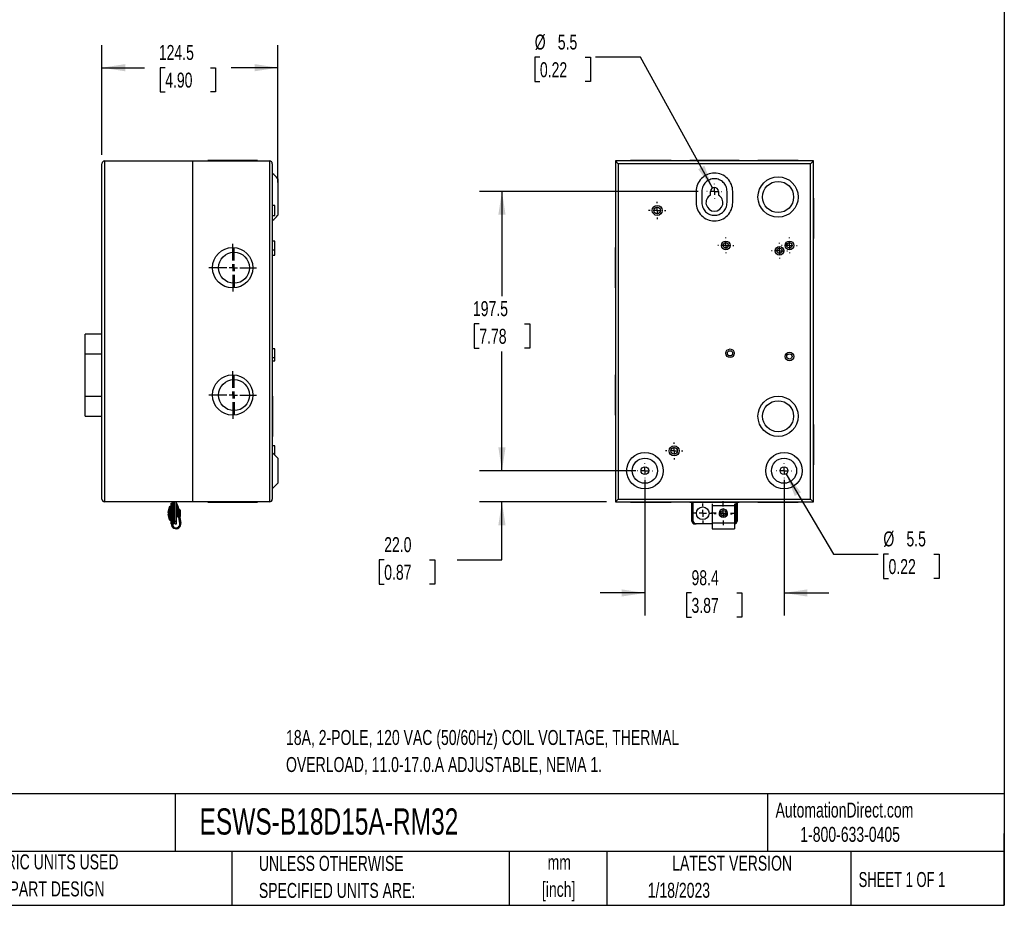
# Model space of a CAD drawing. Header units: millimetres. Extents: x 32 to 1365, y 32 to 1048.
# Tile 2 of 3: x 669 to 1365, y 32 to 658. Entities that reach past the tile are written whole.
import ezdxf

# ---------------------------------------------------------------- set-up
doc = ezdxf.new("R2010")
doc.units = ezdxf.units.MM
doc.header["$LTSCALE"] = 5
doc.linetypes.add('CENTERX2', pattern=[20.32, 12.7, -2.54, 2.54, -2.54])
doc.layers.add('CENTER', color=40, linetype='CENTERX2')
doc.layers.add('DIMENSIONS', color=140, linetype='Continuous', lineweight=25)
doc.layers.add('TEXT', color=140, linetype='Continuous', lineweight=25)
doc.styles.add('SLDTEXTSTYLE0', font='TXT', dxfattribs={"width": 0.7})
doc.styles.add('SLDTEXTSTYLE1', font='TXT', dxfattribs={"width": 0.65})
doc.dimstyles.new('SLDDIMSTYLE1', dxfattribs={"dimtxt": 10.790039, "dimasz": 16.51, "dimexe": 0, "dimexo": 0.0625, "dimgap": 2.69751, "dimtad": 0, "dimtih": 1, "dimtoh": 1, "dimdec": 1, "dimrnd": 1e-09, "dimzin": 12, "dimdsep": 46, "dimtxsty": 'SLDTEXTSTYLE0', "dimsah": 1, "dimcen": 0.09, "dimadec": 0, "dimazin": 3, "dimtfac": 1, "dimtdec": 1, "dimtofl": 0, "dimtmove": 0, "dimatfit": 3, "dimfxl": 0, "dimfrac": 2, "dimtolj": 1, "dimtzin": 12, "dimarcsym": 0})
doc.dimstyles.new('SLDDIMSTYLE2', dxfattribs={"dimtxt": 10.790039, "dimasz": 16.51, "dimexe": 0, "dimexo": 0.0625, "dimgap": 2.69751, "dimtad": 0, "dimtih": 1, "dimtoh": 1, "dimdec": 1, "dimrnd": 1e-09, "dimzin": 12, "dimdsep": 46, "dimtxsty": 'SLDTEXTSTYLE0', "dimsah": 1, "dimcen": 0.09, "dimadec": 0, "dimazin": 3, "dimtfac": 1, "dimtdec": 1, "dimtmove": 0, "dimatfit": 0, "dimfxl": 0, "dimfrac": 2, "dimtolj": 1, "dimtzin": 12, "dimarcsym": 0})
doc.dimstyles.new('SLDDIMSTYLE4', dxfattribs={"dimtxt": 10.790039, "dimasz": 16.51, "dimexe": 0, "dimexo": 0.0625, "dimgap": 2.69751, "dimtad": 0, "dimtih": 1, "dimtoh": 1, "dimdec": 1, "dimrnd": 1e-09, "dimzin": 4, "dimdsep": 46, "dimtxsty": 'SLDTEXTSTYLE0', "dimsah": 1, "dimcen": 0.09, "dimadec": 0, "dimazin": 1, "dimtfac": 1, "dimtdec": 1, "dimtmove": 0, "dimatfit": 0, "dimfxl": 0, "dimfrac": 2, "dimtolj": 1, "dimtzin": 12, "dimarcsym": 0})
doc.dimstyles.new('SLDDIMSTYLE5', dxfattribs={"dimtxt": 10.790039, "dimasz": 16.51, "dimexe": 0, "dimexo": 0.0625, "dimgap": 2.69751, "dimtad": 0, "dimtih": 1, "dimtoh": 1, "dimdec": 1, "dimrnd": 1e-09, "dimzin": 12, "dimdsep": 46, "dimtxsty": 'SLDTEXTSTYLE0', "dimsah": 1, "dimcen": 0, "dimadec": 0, "dimazin": 3, "dimtfac": 1, "dimtdec": 1, "dimtofl": 0, "dimtmove": 0, "dimatfit": 3, "dimfxl": 0, "dimfrac": 2, "dimtolj": 1, "dimtzin": 12, "dimarcsym": 0})
doc.dimstyles.new('SLDDIMSTYLE6', dxfattribs={"dimtxt": 10.790039, "dimasz": 16.51, "dimexe": 0, "dimexo": 0.0625, "dimgap": 2.69751, "dimtad": 0, "dimtih": 1, "dimtoh": 1, "dimdec": 1, "dimrnd": 1e-09, "dimzin": 12, "dimdsep": 46, "dimtxsty": 'SLDTEXTSTYLE0', "dimsah": 1, "dimcen": 0, "dimadec": 0, "dimazin": 3, "dimtfac": 1, "dimtdec": 1, "dimtofl": 0, "dimtmove": 0, "dimatfit": 3, "dimfxl": 0, "dimfrac": 2, "dimtolj": 1, "dimtzin": 12, "dimarcsym": 0})

# ---------------------------------------------------------------- blocks, each defined once
blk = doc.blocks.new('SW_NOTE_0')
at = {"layer": 'TEXT', "color": 0, "char_height": 10.5833, "attachment_point": 1, "style": 'SLDTEXTSTYLE0'}
for s, insert in [('18A, 2-POLE, 120 VAC (50/60Hz) COIL VOLTAGE, THERMAL', (0, 13.64)), ('OVERLOAD, 11.0-17.0.A ADJUSTABLE, NEMA 1.', (0, -5.47))]:
    blk.add_mtext(s, dxfattribs=dict(at, insert=insert))
blk = doc.blocks.new('SW_NOTE_0_1')
at = {"layer": 'TEXT', "color": 0, "char_height": 10.583, "attachment_point": 2, "style": 'SLDTEXTSTYLE0'}
for s, insert in [('mm', (14.22, 13.64)), ('[inch]', (13.8, -5.47))]:
    blk.add_mtext(s, dxfattribs=dict(at, insert=insert))
blk = doc.blocks.new('SW_NOTE_0_2')
at = {"layer": 'TEXT', "color": 0, "char_height": 10.5833, "attachment_point": 1, "style": 'SLDTEXTSTYLE0'}
for s, insert in [('UNLESS OTHERWISE', (0, 13.64)), ('SPECIFIED UNITS ARE:', (0, -5.47))]:
    blk.add_mtext(s, dxfattribs=dict(at, insert=insert))
blk = doc.blocks.new('SW_NOTE_0_6')
at = {"layer": 'TEXT', "color": 0, "char_height": 10.5833, "attachment_point": 1, "style": 'SLDTEXTSTYLE0'}
for s, insert in [('METRIC UNITS USED', (0, 13.64)), ('FOR PART DESIGN', (0, -5.47))]:
    blk.add_mtext(s, dxfattribs=dict(at, insert=insert))
blk = doc.blocks.new('_D_2')
at = {"layer": 'DIMENSIONS'}
for p, q in [((727.01, 562.32), (727.01, 639.76)), ((851.51, 542.82), (851.51, 639.76)), ((727.01, 623.88), (757.13, 623.88)), ((771.76, 623.88), (768.13, 623.88)), ((768.13, 623.88), (768.13, 606.73)), ((803.82, 623.88), (807.44, 623.88)), ((807.44, 623.88), (807.44, 606.73)), ((851.51, 623.88), (818.44, 623.88)), ((768.13, 606.73), (771.76, 606.73)), ((807.44, 606.73), (803.82, 606.73))]:
    blk.add_line(p, q, dxfattribs=at)
for points in [[(727.01, 623.88), (743.52, 621.34), (743.52, 626.42)], [(851.51, 623.88), (835, 626.42), (835, 621.34)]]:
    blk.add_solid(points, dxfattribs=at)
at = {"layer": 'DIMENSIONS', "char_height": 10.583, "attachment_point": 1, "style": 'SLDTEXTSTYLE0'}
for s, insert in [('124.5', (767.27, 639.94)), ('4.90', (771.76, 620.38))]:
    blk.add_mtext(s, dxfattribs=dict(at, insert=insert))
blk = doc.blocks.new('SW_CENTERMARKSYMBOL_0')
at = {"layer": 'CENTER', "color": 0}
for p, q in [((0, 5.08), (0, 13.51)), ((-5.08, 0), (-13.51, 0)), ((0, 0), (-2.54, 0)), ((0, 0), (0, 2.54)), ((0, 0), (0, -2.54)), ((0, 0), (2.54, 0)), ((5.08, 0), (13.51, 0)), ((0, -5.08), (0, -13.51))]:
    blk.add_line(p, q, dxfattribs=at)
blk = doc.blocks.new('SW_CENTERMARKSYMBOL_1')
at = {"layer": 'CENTER', "color": 0}
for p, q in [((0, 5.08), (0, 13.51)), ((-5.08, 0), (-13.51, 0)), ((0, 0), (-2.54, 0)), ((0, 0), (0, 2.54)), ((0, 0), (0, -2.54)), ((0, 0), (2.54, 0)), ((5.08, 0), (13.51, 0)), ((0, -5.08), (0, -13.51))]:
    blk.add_line(p, q, dxfattribs=at)
blk = doc.blocks.new('SW_CENTERMARKSYMBOL_2')
at = {"layer": 'CENTER', "color": 0}
for p, q in [((0, 5.08), (0, 16.82)), ((-5.08, 0), (-16.82, 0)), ((0, 0), (-2.54, 0)), ((0, 0), (0, 2.54)), ((0, 0), (0, -2.54)), ((0, 0), (2.54, 0)), ((5.08, 0), (16.82, 0)), ((0, -5.08), (0, -16.82))]:
    blk.add_line(p, q, dxfattribs=at)
blk = doc.blocks.new('SW_CENTERMARKSYMBOL_3')
at = {"layer": 'CENTER', "color": 0}
for p, q in [((0, 5.08), (0, 16.82)), ((-5.08, 0), (-16.82, 0)), ((0, 0), (-2.54, 0)), ((0, 0), (0, 2.54)), ((0, 0), (0, -2.54)), ((0, 0), (2.54, 0)), ((5.08, 0), (16.82, 0)), ((0, -5.08), (0, -16.82))]:
    blk.add_line(p, q, dxfattribs=at)
blk = doc.blocks.new('_D_6')
at = {"layer": 'DIMENSIONS'}
for p, q in [((1148.61, 536.47), (994.07, 536.47)), ((1009.95, 536.47), (1009.95, 462.36)), ((993.92, 442.79), (990.29, 442.79)), ((990.29, 442.79), (990.29, 425.64)), ((1025.98, 442.79), (1029.6, 442.79)), ((1029.6, 442.79), (1029.6, 425.64)), ((990.29, 425.64), (993.92, 425.64)), ((1029.6, 425.64), (1025.98, 425.64)), ((1009.95, 338.97), (1009.95, 423.23)), ((1104.7, 338.97), (994.07, 338.97))]:
    blk.add_line(p, q, dxfattribs=at)
for points in [[(1009.95, 536.47), (1007.41, 519.96), (1012.49, 519.96)], [(1009.95, 338.97), (1012.49, 355.48), (1007.41, 355.48)]]:
    blk.add_solid(points, dxfattribs=at)
at = {"layer": 'DIMENSIONS', "char_height": 10.583, "attachment_point": 1, "style": 'SLDTEXTSTYLE0'}
for s, insert in [('197.5', (989.43, 458.85)), ('7.78', (993.92, 439.28))]:
    blk.add_mtext(s, dxfattribs=dict(at, insert=insert))
blk = doc.blocks.new('_D_7')
at = {"layer": 'DIMENSIONS'}
for p, q in [((1111.05, 332.62), (1111.05, 236.68)), ((1209.45, 332.62), (1209.45, 236.68)), ((1111.05, 252.55), (1079.3, 252.55)), ((1144.01, 252.55), (1140.38, 252.55)), ((1140.38, 252.55), (1140.38, 235.4)), ((1176.07, 252.55), (1179.69, 252.55)), ((1179.69, 252.55), (1179.69, 235.4)), ((1209.45, 252.55), (1241.2, 252.55)), ((1140.38, 235.4), (1144.01, 235.4)), ((1179.69, 235.4), (1176.07, 235.4))]:
    blk.add_line(p, q, dxfattribs=at)
for points in [[(1111.05, 252.55), (1094.54, 255.09), (1094.54, 250.01)], [(1209.45, 252.55), (1225.96, 250.01), (1225.96, 255.09)]]:
    blk.add_solid(points, dxfattribs=at)
at = {"layer": 'DIMENSIONS', "char_height": 10.583, "attachment_point": 1, "style": 'SLDTEXTSTYLE0'}
for s, insert in [('98.4', (1144.01, 268.61)), ('3.87', (1144.01, 249.05))]:
    blk.add_mtext(s, dxfattribs=dict(at, insert=insert))
blk = doc.blocks.new('_D_8')
at = {"layer": 'DIMENSIONS'}
for p, q in [((1009.95, 338.97), (1009.95, 370.72)), ((1104.7, 338.97), (994.07, 338.97)), ((1083.9, 316.97), (994.07, 316.97)), ((1009.95, 275.95), (1009.95, 316.97)), ((926.68, 275.95), (923.05, 275.95)), ((923.05, 275.95), (923.05, 258.8)), ((958.74, 275.95), (962.36, 275.95)), ((962.36, 275.95), (962.36, 258.8)), ((978.2, 275.95), (1009.95, 275.95)), ((923.05, 258.8), (926.68, 258.8)), ((962.36, 258.8), (958.74, 258.8))]:
    blk.add_line(p, q, dxfattribs=at)
for points in [[(1009.95, 338.97), (1012.49, 355.48), (1007.41, 355.48)], [(1009.95, 316.97), (1007.41, 300.46), (1012.49, 300.46)]]:
    blk.add_solid(points, dxfattribs=at)
at = {"layer": 'DIMENSIONS', "char_height": 10.583, "attachment_point": 1, "style": 'SLDTEXTSTYLE0'}
for s, insert in [('22.0', (926.68, 292.01)), ('0.87', (926.68, 272.45))]:
    blk.add_mtext(s, dxfattribs=dict(at, insert=insert))
blk = doc.blocks.new('_D_9')
at = {"layer": 'DIMENSIONS'}
for p, q in [((1210.85, 336.6), (1244.39, 280.01)), ((1244.39, 280.01), (1276.14, 280.01)), ((1283.38, 280.01), (1279.76, 280.01)), ((1279.76, 280.01), (1279.76, 262.86)), ((1315.45, 280.01), (1319.07, 280.01)), ((1319.07, 280.01), (1319.07, 262.86)), ((1279.76, 262.86), (1283.38, 262.86)), ((1319.07, 262.86), (1315.45, 262.86))]:
    blk.add_line(p, q, dxfattribs=at)
blk.add_solid([(1210.85, 336.6), (1217.08, 321.1), (1221.45, 323.69)], dxfattribs=at)
at = {"layer": 'DIMENSIONS', "char_height": 10.583, "attachment_point": 1, "style": 'SLDTEXTSTYLE0'}
for s, insert in [('%%c', (1279.72, 296.07)), ('5.5', (1296.02, 296.07)), ('0.22', (1283.38, 276.51))]:
    blk.add_mtext(s, dxfattribs=dict(at, insert=insert))
blk = doc.blocks.new('_D_10')
at = {"layer": 'DIMENSIONS'}
for p, q in [((1036.8, 631.25), (1033.18, 631.25)), ((1033.18, 631.25), (1033.18, 614.1)), ((1068.86, 631.25), (1072.49, 631.25)), ((1072.49, 631.25), (1072.49, 614.1)), ((1107.86, 631.25), (1076.11, 631.25)), ((1158.92, 538.88), (1107.86, 631.25)), ((1033.18, 614.1), (1036.8, 614.1)), ((1072.49, 614.1), (1068.86, 614.1))]:
    blk.add_line(p, q, dxfattribs=at)
blk.add_solid([(1158.92, 538.88), (1153.15, 554.55), (1148.71, 552.1)], dxfattribs=at)
at = {"layer": 'DIMENSIONS', "char_height": 10.583, "attachment_point": 1, "style": 'SLDTEXTSTYLE0'}
for s, insert in [('%%c', (1033.14, 647.31)), ('5.5', (1049.43, 647.31)), ('0.22', (1036.8, 627.75))]:
    blk.add_mtext(s, dxfattribs=dict(at, insert=insert))
blk = doc.blocks.new('SW_CENTERMARKSYMBOL_10')
at = {"layer": 'CENTER', "color": 0}
for p, q in [((0, 5.08), (0, 8.49)), ((-5.08, 0), (-8.49, 0)), ((0, 0), (-2.54, 0)), ((0, 0), (0, 2.54)), ((0, 0), (0, -2.54)), ((0, 0), (2.54, 0)), ((5.08, 0), (8.49, 0)), ((0, -5.08), (0, -8.49))]:
    blk.add_line(p, q, dxfattribs=at)
blk = doc.blocks.new('SW_CENTERMARKSYMBOL_11')
at = {"layer": 'CENTER', "color": 0}
for p, q in [((-5.08, 0), (-6.39, 0)), ((0, 0), (-2.54, 0)), ((0, 5.08), (0, 6.39)), ((0, 0), (0, 2.54)), ((0, 0), (0, -2.54)), ((0, 0), (2.54, 0)), ((5.08, 0), (6.39, 0)), ((0, -5.08), (0, -6.39))]:
    blk.add_line(p, q, dxfattribs=at)
blk = doc.blocks.new('SW_CENTERMARKSYMBOL_12')
at = {"layer": 'CENTER', "color": 0}
for p, q in [((-5.08, 0), (-5.59, 0)), ((0, 0), (-2.54, 0)), ((0, 5.08), (0, 5.59)), ((0, 0), (0, 2.54)), ((0, 0), (0, -2.54)), ((0, 0), (2.54, 0)), ((5.08, 0), (5.59, 0)), ((0, -5.08), (0, -5.59))]:
    blk.add_line(p, q, dxfattribs=at)
blk = doc.blocks.new('SW_CENTERMARKSYMBOL_13')
at = {"layer": 'CENTER', "color": 0}
for p, q in [((-5.08, 0), (-5.59, 0)), ((0, 0), (-2.54, 0)), ((0, 5.08), (0, 5.59)), ((0, 0), (0, 2.54)), ((0, 0), (0, -2.54)), ((0, 0), (2.54, 0)), ((5.08, 0), (5.59, 0)), ((0, -5.08), (0, -5.59))]:
    blk.add_line(p, q, dxfattribs=at)
blk = doc.blocks.new('SW_CENTERMARKSYMBOL_14')
at = {"layer": 'CENTER', "color": 0}
for p, q in [((-5.08, 0), (-5.59, 0)), ((0, 0), (-2.54, 0)), ((0, 5.08), (0, 5.59)), ((0, 0), (0, 2.54)), ((0, 0), (0, -2.54)), ((0, 0), (2.54, 0)), ((5.08, 0), (5.59, 0)), ((0, -5.08), (0, -5.59))]:
    blk.add_line(p, q, dxfattribs=at)
blk = doc.blocks.new('SW_CENTERMARKSYMBOL_15')
at = {"layer": 'CENTER', "color": 0}
for p, q in [((-5.08, 0), (-6.065, 0)), ((0, 0), (-2.54, 0)), ((0, 5.08), (0, 6.065)), ((0, 0), (0, 2.54)), ((0, 0), (0, -2.54)), ((0, 0), (2.54, 0)), ((5.08, 0), (6.065, 0)), ((0, -5.08), (0, -6.065))]:
    blk.add_line(p, q, dxfattribs=at)
blk = doc.blocks.new('SW_CENTERMARKSYMBOL_16')
at = {"layer": 'CENTER', "color": 0}
for p, q in [((-5.08, 0), (-6.065, 0)), ((0, 0), (-2.54, 0)), ((0, 5.08), (0, 6.065)), ((0, 0), (0, 2.54)), ((0, 0), (0, -2.54)), ((0, 0), (2.54, 0)), ((5.08, 0), (6.065, 0)), ((0, -5.08), (0, -6.065))]:
    blk.add_line(p, q, dxfattribs=at)
blk = doc.blocks.new('SW_CENTERMARKSYMBOL_17')
at = {"layer": 'CENTER', "color": 0}
for p, q in [((0, 5.08), (0, 7.04)), ((-5.08, 0), (-7.04, 0)), ((0, 0), (-2.54, 0)), ((0, 0), (0, 2.54)), ((0, 0), (0, -2.54)), ((0, 0), (2.54, 0)), ((5.08, 0), (7.04, 0)), ((0, -5.08), (0, -7.04))]:
    blk.add_line(p, q, dxfattribs=at)
blk = doc.blocks.new('SW_CENTERMARKSYMBOL_18')
at = {"layer": 'CENTER', "color": 0}
for p, q in [((-5.08, 0), (-5.29, 0)), ((0, 0), (-2.54, 0)), ((0, 5.08), (0, 5.29)), ((0, 0), (0, 2.54)), ((0, 0), (0, -2.54)), ((0, 0), (2.54, 0)), ((5.08, 0), (5.29, 0)), ((0, -5.08), (0, -5.29))]:
    blk.add_line(p, q, dxfattribs=at)
blk = doc.blocks.new('SW_CENTERMARKSYMBOL_19')
at = {"layer": 'CENTER', "color": 0}
for p, q in [((-5.08, 0), (-5.29, 0)), ((0, 0), (-2.54, 0)), ((0, 5.08), (0, 5.29)), ((0, 0), (0, 2.54)), ((0, 0), (0, -2.54)), ((0, 0), (2.54, 0)), ((5.08, 0), (5.29, 0)), ((0, -5.08), (0, -5.29))]:
    blk.add_line(p, q, dxfattribs=at)
blk = doc.blocks.new('SW_CENTERMARKSYMBOL_20')
at = {"layer": 'CENTER', "color": 0}
for p, q in [((-5.08, 0), (-5.29, 0)), ((0, 0), (-2.54, 0)), ((0, 5.08), (0, 5.29)), ((0, 0), (0, 2.54)), ((0, 0), (0, -2.54)), ((0, 0), (2.54, 0)), ((5.08, 0), (5.29, 0)), ((0, -5.08), (0, -5.29))]:
    blk.add_line(p, q, dxfattribs=at)

msp = doc.modelspace()

# ---------------------------------------------------------------- linework, layer by layer
for p, q in [((729.01, 316.97), (729.01, 557.97)), ((729.01, 557.97), (791.01, 557.97)), ((791.01, 557.97), (791.01, 316.97)), ((791.01, 557.97), (845.51, 557.97)), ((801.98, 558.27), (801.98, 557.97)), ((805.23, 558.27), (801.98, 558.27)), ((805.23, 558.27), (805.23, 557.97)), ((833.79, 558.27), (805.23, 558.27)), ((833.79, 557.97), (833.79, 558.27)), ((837.04, 558.27), (833.79, 558.27)), ((837.04, 557.97), (837.04, 558.27)), ((845.51, 557.97), (845.51, 316.97)), ((1230.25, 557.97), (1090.25, 557.97)), ((1092.25, 555.97), (1090.25, 557.97)), ((1090.25, 557.97), (1090.25, 316.97)), ((1100.97, 558.27), (1100.97, 557.97)), ((1129.53, 558.27), (1100.97, 558.27)), ((1129.53, 557.97), (1129.53, 558.27)), ((1142.72, 558.27), (1142.72, 557.97)), ((1177.78, 558.27), (1142.72, 558.27)), ((1177.78, 557.97), (1177.78, 558.27)), ((1190.97, 558.27), (1190.97, 557.97)), ((1219.53, 558.27), (1190.97, 558.27)), ((1219.53, 557.97), (1219.53, 558.27)), ((1228.25, 555.97), (1230.25, 557.97)), ((1230.25, 316.97), (1230.25, 557.97)), ((727.01, 318.97), (727.01, 555.97)), ((847.51, 555.97), (847.51, 318.97)), ((1228.25, 555.97), (1092.25, 555.97)), ((1092.25, 555.97), (1092.25, 318.97)), ((1228.25, 318.97), (1228.25, 555.97)), ((851.51, 536.47), (851.51, 528.47)), ((1147.34, 536.47), (1147.34, 528.47)), ((1151.34, 536.47), (1151.34, 528.47)), ((1157.5, 533.8), (1157.5, 536.47)), ((1163, 536.47), (1163, 533.8)), ((1169.16, 528.47), (1169.16, 536.47)), ((1173.16, 528.47), (1173.16, 536.47)), ((1230.55, 531.75), (1230.25, 531.75)), ((1230.55, 503.19), (1230.55, 531.75)), ((849.31, 526.49), (847.51, 526.49)), ((849.31, 522.97), (849.31, 526.49)), ((849.31, 519.44), (849.31, 522.97)), ((847.51, 519.44), (849.31, 519.44)), ((1230.25, 503.19), (1230.55, 503.19)), ((849.31, 501.32), (847.51, 501.32)), ((847.51, 495.22), (849.31, 495.22)), ((849.31, 498.27), (849.31, 501.32)), ((849.31, 495.22), (849.31, 498.27)), ((849.31, 494.47), (849.31, 495.22)), ((849.31, 491.42), (849.31, 494.47)), ((1090.25, 496.75), (1089.95, 496.75)), ((1089.95, 496.75), (1089.95, 468.19)), ((847.51, 491.42), (849.31, 491.42)), ((1089.95, 468.19), (1090.25, 468.19)), ((727.01, 435.47), (715.21, 435.47)), ((715.21, 421.57), (715.21, 435.47)), ((849.31, 425.02), (847.51, 425.02)), ((849.31, 421.97), (849.31, 425.02)), ((715.21, 391.37), (715.21, 421.57)), ((715.21, 421.57), (727.01, 421.57)), ((847.51, 418.92), (849.31, 418.92)), ((849.31, 418.92), (849.31, 421.97)), ((849.31, 416.72), (849.31, 418.92)), ((847.51, 416.72), (849.31, 416.72)), ((1090.25, 406.75), (1089.95, 406.75)), ((1089.95, 406.75), (1089.95, 378.19)), ((715.21, 377.47), (715.21, 391.37)), ((727.01, 391.37), (715.21, 391.37)), ((847.81, 391.72), (847.51, 391.72)), ((847.81, 377.47), (847.81, 391.72)), ((715.21, 377.47), (727.01, 377.47)), ((847.81, 363.22), (847.81, 377.47)), ((1089.95, 378.19), (1090.25, 378.19)), ((1230.55, 371.75), (1230.25, 371.75)), ((1230.55, 343.19), (1230.55, 371.75)), ((847.51, 363.22), (847.81, 363.22)), ((849.31, 356.49), (847.51, 356.49)), ((849.31, 352.97), (849.31, 356.49)), ((851.51, 347.88), (847.51, 351.88)), ((849.31, 350.08), (849.31, 352.97)), ((851.51, 347.88), (851.51, 330.06)), ((1230.25, 343.19), (1230.55, 343.19)), ((847.51, 326.06), (851.51, 330.06)), ((791.01, 316.97), (729.01, 316.97)), ((774.69, 313.4), (774.69, 309.45)), ((775.31, 313.62), (775.31, 308.87)), ((776.07, 301.37), (776.07, 315.97)), ((776.07, 315.97), (776.71, 315.97)), ((776.71, 316.97), (776.71, 303.37)), ((777.91, 303.37), (777.91, 316.97)), ((777.91, 315.67), (778.53, 315.85)), ((778.53, 303.37), (778.53, 316.97)), ((779.73, 303.37), (779.73, 316.97)), ((782.19, 301.83), (780.11, 314.1)), ((780.74, 314.2), (782.82, 301.94)), ((845.51, 316.97), (791.01, 316.97)), ((801.98, 316.97), (801.98, 316.67)), ((801.98, 316.67), (805.23, 316.67)), ((805.23, 316.97), (805.23, 316.67)), ((805.23, 316.67), (819.51, 316.67)), ((819.51, 316.67), (833.79, 316.67)), ((833.79, 316.67), (833.79, 316.97)), ((833.79, 316.67), (837.04, 316.67)), ((837.04, 316.67), (837.04, 316.97)), ((1092.25, 318.97), (1090.25, 316.97)), ((1090.25, 316.97), (1230.25, 316.97)), ((1092.25, 318.97), (1228.25, 318.97)), ((1100.97, 316.97), (1100.97, 316.67)), ((1100.97, 316.67), (1129.53, 316.67)), ((1129.53, 316.67), (1129.53, 316.97)), ((1142.72, 316.97), (1142.72, 316.67)), ((1142.72, 316.67), (1177.78, 316.67)), ((1144.25, 303.37), (1144.25, 316.67)), ((1145.25, 303.37), (1145.25, 316.67)), ((1158.55, 315.62), (1158.55, 314.2)), ((1174.45, 314.2), (1158.55, 314.2)), ((1158.55, 314.2), (1158.55, 301.94)), ((1174.45, 315.62), (1174.45, 314.2)), ((1174.45, 314.2), (1174.45, 301.94)), ((1175.25, 316.67), (1175.25, 303.37)), ((1176.25, 316.67), (1176.25, 303.37)), ((1177.78, 316.67), (1177.78, 316.97)), ((1190.97, 316.97), (1190.97, 316.67)), ((1190.97, 316.67), (1219.53, 316.67)), ((1219.53, 316.67), (1219.53, 316.97)), ((1230.25, 316.97), (1228.25, 318.97)), ((774.69, 308.29), (774.69, 304.34)), ((775.31, 308.87), (775.31, 304.12)), ((776.07, 311.37), (775.71, 311.37)), ((778.53, 311.37), (777.91, 311.37)), ((779.81, 311.44), (779.73, 311.37)), ((779.73, 311.37), (779.73, 311.37)), ((779.73, 311.37), (779.73, 308.87)), ((779.73, 308.87), (779.73, 306.37)), ((779.88, 311.37), (779.81, 311.44)), ((779.81, 311.44), (779.81, 306.29)), ((780.31, 311.37), (779.88, 311.37)), ((779.88, 311.37), (779.88, 308.87)), ((779.88, 308.87), (779.88, 306.37)), ((780.31, 311.37), (780.31, 308.87)), ((780.59, 311.25), (780.31, 311.25)), ((780.31, 308.87), (780.31, 306.37)), ((780.31, 306.49), (781.4, 306.49)), ((781.51, 311.25), (781.24, 311.25)), ((781.66, 311.86), (781.51, 311.25)), ((781.51, 309.67), (781.51, 311.25)), ((781.66, 308.87), (781.66, 311.86)), ((781.66, 308.8), (781.66, 308.87)), ((781.81, 308.87), (781.81, 311.91)), ((781.81, 307.91), (781.81, 308.87)), ((782.66, 310.87), (781.96, 311.86)), ((781.96, 311.86), (781.96, 308.87)), ((781.96, 308.87), (781.96, 306.99)), ((782.12, 306.09), (782.66, 306.87)), ((782.66, 306.87), (782.66, 310.87)), ((775.71, 306.37), (776.07, 306.37)), ((776.71, 303.37), (777.91, 303.37)), ((776.71, 303.37), (776.71, 301.37)), ((776.71, 301.37), (777.91, 301.37)), ((777.91, 306.37), (778.53, 306.37)), ((777.91, 301.37), (777.91, 303.37)), ((778.53, 303.37), (779.73, 303.37)), ((778.53, 301.37), (778.53, 303.37)), ((778.53, 301.37), (779.73, 301.37)), ((779.73, 306.37), (779.81, 306.29)), ((779.73, 306.37), (779.73, 306.37)), ((779.73, 301.37), (779.73, 303.37)), ((779.81, 306.29), (779.88, 306.37)), ((779.88, 306.37), (780.31, 306.37)), ((1147.25, 301.37), (1146.25, 301.37)), ((1158.55, 301.37), (1147.25, 301.37)), ((1158.55, 301.94), (1158.55, 297.97)), ((1174.45, 301.94), (1158.55, 301.94)), ((1174.45, 301.94), (1174.45, 297.97)), ((1158.55, 297.97), (1174.45, 297.97))]:
    msp.add_line(p, q)
at = {"flags": 128}
for points in [[(777.91, 314.92), (778.17, 315.09), (778.53, 315.21)], [(779.73, 314.83), (779.94, 314.57), (780.11, 314.1)]]:
    msp.add_lwpolyline(points, dxfattribs=at)
for centre, radius in [((1205.25, 532.47), 14.25), ((1205.25, 532.47), 11), ((1119.75, 522.97), 3.53), ((1119.75, 522.97), 2.33), ((819.51, 482.47), 14.28), ((1168.25, 498.27), 3.05), ((1168.25, 498.27), 1.85), ((1206.25, 494.47), 3.05), ((1206.25, 494.47), 1.85), ((1213.25, 498.27), 3.05), ((1213.25, 498.27), 1.85), ((820.44, 482.47), 10.97), ((1171.25, 421.97), 3.05), ((1171.25, 421.97), 1.85), ((1213.25, 419.77), 3.05), ((1213.25, 419.77), 1.85), ((819.51, 392.47), 14.28), ((820.44, 392.47), 10.97), ((1205.25, 377.47), 14.25), ((1205.25, 377.47), 11), ((1131.75, 352.97), 3.53), ((1131.75, 352.97), 2.33), ((1111.05, 338.97), 12.91), ((1209.45, 338.97), 12.91), ((1111.05, 338.97), 8.91), ((1111.05, 338.97), 2.75), ((1209.45, 338.97), 8.91), ((1209.45, 338.97), 2.75), ((1152, 308.87), 4.5), ((1166.5, 308.87), 2)]:
    msp.add_circle(centre, radius)
for centre, radius, start, end in [((729.01, 555.97), 2, 90, 180), ((845.51, 555.97), 2, 0, 90), ((1160.25, 536.47), 2.75, 0, 180), ((1160.25, 528.47), 6, 117.27961, 62.72039), ((729.01, 318.97), 2, 180, 270), ((778.77, 313.87), 2, 9.62573, 61.3146), ((845.51, 318.97), 2, 270, 0), ((1166.5, 308.87), 3.04, 360, 180), ((1166.5, 308.87), 3.04, 180, 198.48202), ((1166.5, 308.87), 2.99, 0, 180), ((1166.5, 308.87), 2.99, 180, 218.86299), ((1166.5, 308.87), 2.99, 321.13701, 0), ((1166.5, 308.87), 3.04, 341.51798, 360), ((779.47, 301.37), 3.4, 180, 9.62573), ((779.47, 301.37), 2.76, 180, 9.62573), ((1146.25, 303.37), 2, 180, 270), ((1147.25, 303.37), 2, 180, 270), ((1173.25, 303.37), 2, 306.8699, 0), ((1174.25, 303.37), 2, 275.73917, 0)]:
    msp.add_arc(centre, radius, start, end)
msp.add_ellipse((1166.5, 309.76), major_axis=(0, 3.66), ratio=0.970223, start_param=2.426356, end_param=3.856829)
for points, knots in [([(851.51, 545.38), (850.84, 546.05), (849.51, 547.38), (848.18, 548.71), (847.51, 549.38)], [0, 0, 0, 0, 0.5, 1, 1, 1, 1]), ([(851.51, 545.36), (851.51, 545.35), (851.51, 545.33), (851.51, 545), (851.51, 544.43), (851.51, 543.63), (851.51, 542.63), (851.51, 541.45), (851.51, 540.13), (851.51, 538.7), (851.51, 537.47), (851.51, 536.71), (851.51, 536.47)], [0, 0, 0, 0, 0.089989, 0.195601, 0.304269, 0.409901, 0.518578, 0.624305, 0.733085, 0.83888, 0.947746, 1, 1, 1, 1]), ([(851.51, 528.47), (851.51, 527.94), (851.51, 526.87), (851.51, 525.36), (851.51, 523.95), (851.51, 522.72), (851.51, 521.65), (851.51, 520.78), (851.51, 520.11), (851.51, 519.71), (851.51, 519.53), (851.51, 519.57), (851.51, 519.58)], [0, 0, 0, 0, 0.113032, 0.229802, 0.335964, 0.44522, 0.551206, 0.660275, 0.766267, 0.875346, 0.981277, 1, 1, 1, 1]), ([(847.51, 515.56), (848.18, 516.22), (849.51, 517.56), (850.84, 518.89), (851.51, 519.56)], [0, 0, 0, 0, 0.5, 1, 1, 1, 1]), ([(774.69, 313.4), (774.44, 312.77), (773.94, 311.51), (773.8, 310.17), (773.73, 309.49)], [0, 0, 0, 0, 0.499493, 1, 1, 1, 1]), ([(775.71, 313.54), (775.64, 313.56), (775.51, 313.61), (775.37, 313.62), (775.31, 313.62)], [0, 0, 0, 0, 0.56, 1, 1, 1, 1]), ([(775.71, 313.53), (775.71, 313.53), (775.71, 313.62), (775.71, 313.3), (775.71, 312.57), (775.71, 311.35), (775.71, 310.05), (775.71, 309.2), (775.71, 308.87)], [0, 0, 0, 0, 0.0047049, 0.2195029, 0.4343009, 0.6490989, 0.8638969, 1, 1, 1, 1]), ([(773.73, 308.24), (773.8, 307.57), (773.94, 306.22), (774.44, 304.97), (774.69, 304.34)], [0, 0, 0, 0, 0.500507, 1, 1, 1, 1]), ([(773.74, 309.57), (773.74, 309.57), (773.72, 309.57), (773.87, 309.56), (774.21, 309.51), (774.53, 309.47), (774.69, 309.45)], [0, 0, 0, 0, 0.064033, 0.457901, 0.727174, 1, 1, 1, 1]), ([(774.69, 308.29), (774.43, 308.26), (773.96, 308.19), (773.74, 308.17), (773.74, 308.16), (773.74, 308.16)], [0, 0, 0, 0, 0.473459, 0.867539, 1, 1, 1, 1]), ([(775.71, 308.87), (775.71, 308.51), (775.71, 307.63), (775.71, 306.31), (775.71, 305.14), (775.71, 304.35), (775.71, 304.25), (775.71, 304.21)], [0, 0, 0, 0, 0.146346, 0.360946, 0.575546, 0.790147, 1, 1, 1, 1]), ([(781.81, 311.91), (781.78, 311.91), (781.73, 311.9), (781.68, 311.88), (781.66, 311.86)], [0, 0, 0, 0, 0.56, 1, 1, 1, 1]), ([(781.96, 311.86), (781.94, 311.88), (781.89, 311.9), (781.84, 311.91), (781.81, 311.91)], [0, 0, 0, 0, 0.5, 1, 1, 1, 1])]:
    msp.add_open_spline(points, degree=3, knots=knots)
for points in [[(1173.16, 536.47), (1173.16, 538.1), (1172.53, 541.41), (1169.73, 545.73), (1165.41, 548.68), (1160.25, 549.73), (1155.09, 548.68), (1150.77, 545.73), (1147.96, 541.41), (1147.34, 538.1), (1147.34, 536.47)], [(1169.16, 536.47), (1169.16, 537.68), (1168.66, 540.06), (1166.64, 543.01), (1163.69, 544.93), (1160.25, 545.6), (1156.81, 544.93), (1153.86, 543.01), (1151.83, 540.06), (1151.34, 537.68), (1151.34, 536.47)], [(1147.34, 528.47), (1147.34, 526.84), (1147.96, 523.53), (1150.77, 519.21), (1155.09, 516.26), (1160.25, 515.21), (1165.41, 516.26), (1169.73, 519.21), (1172.53, 523.53), (1173.16, 526.84), (1173.16, 528.47)], [(1151.34, 528.47), (1151.34, 527.26), (1151.83, 524.88), (1153.86, 521.93), (1156.81, 520), (1160.25, 519.33), (1163.69, 520), (1166.64, 521.93), (1168.66, 524.88), (1169.16, 527.26), (1169.16, 528.47)], [(775.31, 313.62), (775.2, 313.61), (774.97, 313.59), (774.78, 313.46), (774.69, 313.4)], [(774.69, 309.45), (774.75, 309.44), (774.83, 309.43), (774.91, 309.42)], [(774.91, 308.32), (774.83, 308.31), (774.75, 308.3), (774.69, 308.29)], [(774.91, 309.42), (774.91, 309.23), (774.91, 309.04), (774.91, 308.87)], [(775.31, 308.87), (775.18, 308.87), (775.04, 308.87), (774.91, 308.87)], [(774.91, 308.87), (774.91, 308.7), (774.91, 308.51), (774.91, 308.32)], [(775.71, 308.87), (775.58, 308.87), (775.45, 308.87), (775.31, 308.87)], [(781.81, 308.87), (781.76, 308.87), (781.7, 308.87), (781.66, 308.87)], [(781.96, 308.87), (781.92, 308.87), (781.86, 308.87), (781.81, 308.87)], [(1163.5, 308.87), (1163.47, 308.87), (1163.46, 308.87), (1163.46, 308.87)], [(1163.61, 307.91), (1163.73, 307.56), (1163.92, 307.25), (1164.17, 306.99)], [(1168.83, 306.99), (1169.08, 307.25), (1169.27, 307.56), (1169.38, 307.91)], [(1169.49, 308.87), (1169.52, 308.87), (1169.54, 308.87), (1169.54, 308.87)], [(774.69, 304.34), (774.78, 304.27), (774.97, 304.15), (775.2, 304.13), (775.31, 304.12)], [(775.31, 304.12), (775.38, 304.12), (775.52, 304.13), (775.64, 304.18), (775.71, 304.2)]]:
    msp.add_open_spline(points, degree=3)
at = {"layer": 'TEXT'}
for p, q in [((1365.25, 1047.75), (1365.25, 31.75)), ((1365.25, 110.63), (31.75, 110.63)), ((778.79, 110.63), (778.79, 69.85)), ((1197.88, 110.63), (1197.88, 69.85)), ((1365.25, 31.75), (1365.25, 82.55)), ((1365.25, 69.85), (31.75, 69.85)), ((818.9, 69.85), (818.9, 31.75)), ((1015.12, 69.85), (1015.12, 31.75)), ((1084.06, 69.85), (1084.06, 31.75)), ((1256.74, 69.85), (1256.74, 31.75)), ((31.75, 31.75), (1365.25, 31.75))]:
    msp.add_line(p, q, dxfattribs=at)

# ---------------------------------------------------------------- block references
at = {"layer": 'CENTER'}
for name, p in [('SW_CENTERMARKSYMBOL_20', (1160.25, 536.47)), ('SW_CENTERMARKSYMBOL_16', (1119.75, 522.97)), ('SW_CENTERMARKSYMBOL_14', (1168.25, 498.27)), ('SW_CENTERMARKSYMBOL_12', (1213.25, 498.27)), ('SW_CENTERMARKSYMBOL_2', (819.51, 482.47)), ('SW_CENTERMARKSYMBOL_0', (820.44, 482.47)), ('SW_CENTERMARKSYMBOL_13', (1206.25, 494.47)), ('SW_CENTERMARKSYMBOL_3', (819.51, 392.47)), ('SW_CENTERMARKSYMBOL_1', (820.44, 392.47)), ('SW_CENTERMARKSYMBOL_15', (1131.75, 352.97)), ('SW_CENTERMARKSYMBOL_19', (1111.05, 338.97)), ('SW_CENTERMARKSYMBOL_18', (1209.45, 338.97)), ('SW_CENTERMARKSYMBOL_17', (1152, 308.87)), ('SW_CENTERMARKSYMBOL_10', (1166.5, 308.87)), ('SW_CENTERMARKSYMBOL_11', (1166.5, 308.57))]:
    msp.add_blockref(name, p, dxfattribs=at)
at = {"layer": 'TEXT'}
for name, p in [('SW_NOTE_0', (857.24, 142.03)), ('SW_NOTE_0_6', (638.02, 54.11)), ('SW_NOTE_0_2', (838.04, 53.03)), ('SW_NOTE_0_1', (1036.27, 53.78))]:
    msp.add_blockref(name, p, dxfattribs=at)

# ---------------------------------------------------------------- texts
for s, insert, char_height, attachment_point, style in [('AutomationDirect.com', (1203.47, 104.38), 10.5833, 1, 'SLDTEXTSTYLE0'), ('ESWS-B18D15A-RM32', (796.04, 100.25), 18.5208, 1, 'SLDTEXTSTYLE0'), ('1-800-633-0405', (1220.96, 87.19), 10.5833, 1, 'SLDTEXTSTYLE0'), ('LATEST VERSION', (1172.76, 66.82), 10.5833, 2, 'SLDTEXTSTYLE0'), ('SHEET 1 OF 1', (1262.21, 55.26), 10.5833, 1, 'SLDTEXTSTYLE1'), ('1/18/2023', (1113.06, 47.66), 10.583, 1, 'SLDTEXTSTYLE0')]:
    msp.add_mtext(s, dxfattribs=dict(at, insert=insert, char_height=char_height, attachment_point=attachment_point, style=style))

# ---------------------------------------------------------------- dimensions: what is measured, and where the dimension line sits
at = {"layer": 'DIMENSIONS'}
for p1, p2, dimstyle, picture, middle in [((1161.58, 534.06), (1158.92, 538.88), 'SLDDIMSTYLE6', '_D_10', (1052.83, 631.25)), ((1208.05, 341.33), (1210.85, 336.6), 'SLDDIMSTYLE5', '_D_9', (1299.41, 280.01))]:
    dim = msp.add_diameter_dim_2p(p1=p1, p2=p2, dimstyle=dimstyle, dxfattribs=at)
    dim.commit()
    dim.dimension.update_dxf_attribs({"geometry": picture, "text_midpoint": middle, "dimtype": 163})
dim = msp.add_linear_dim(base=(727.01, 623.88), p1=(851.51, 536.47), p2=(727.01, 555.97), dimstyle='SLDDIMSTYLE1', dxfattribs=at)
dim.commit()
dim.dimension.update_dxf_attribs({"geometry": '_D_2', "text_midpoint": (787.79, 623.88), "dimtype": 160})
for base, p1, p2, angle, dimstyle, picture, middle in [((1009.95, 338.97), (1154.96, 536.47), (1111.05, 338.97), 90, 'SLDDIMSTYLE1', '_D_6', (1009.95, 442.79)), ((1009.95, 338.97), (1090.25, 316.97), (1111.05, 338.97), 90, 'SLDDIMSTYLE4', '_D_8', (1009.95, 275.95)), ((1209.45, 252.55), (1111.05, 338.97), (1209.45, 338.97), 0, 'SLDDIMSTYLE2', '_D_7', (1160.04, 252.55))]:
    dim = msp.add_linear_dim(base=base, p1=p1, p2=p2, angle=angle, dimstyle=dimstyle, dxfattribs=at)
    dim.commit()
    dim.dimension.update_dxf_attribs({"geometry": picture, "text_midpoint": middle, "dimtype": 160})

doc.saveas('drawing.dxf')
